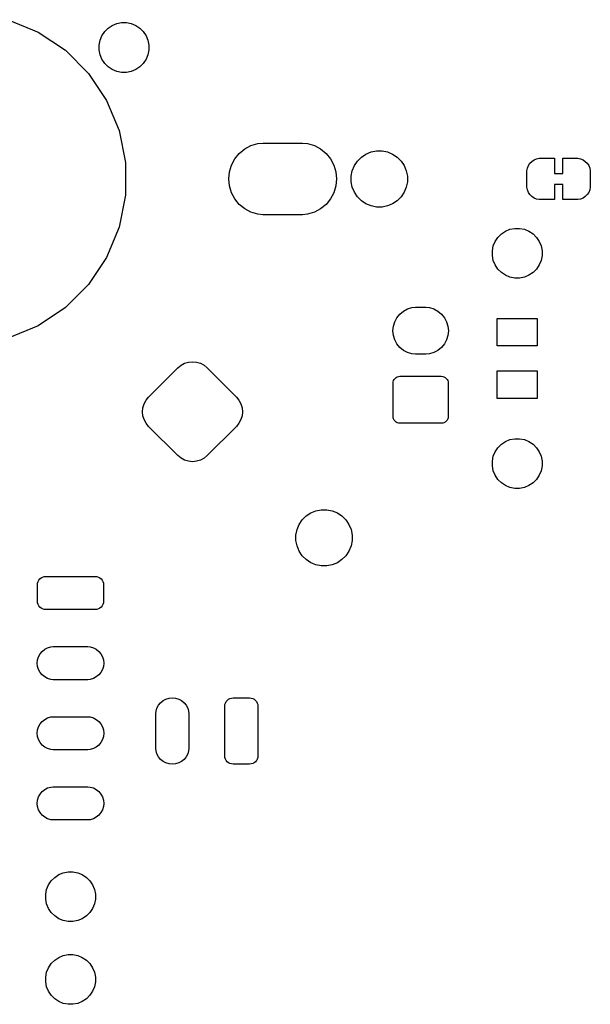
# Model space of a CAD drawing. Extents: x 5.09 to 6.74, y -5.6 to -2.91.
# Tile 2 of 3: x 5.92 to 6.74, y -5.51 to -4.1. Entities that reach past the tile are written whole.
import ezdxf

# ---------------------------------------------------------------- set-up
doc = ezdxf.new("R2010")
doc.units = 0
doc.header["$MEASUREMENT"] = 0
doc.layers.add('BLACK', color=7, linetype='CONTINUOUS')

msp = doc.modelspace()

# ---------------------------------------------------------------- linework, layer by layer
at = {"layer": 'BLACK', "linetype": 'CONTINUOUS'}
for p, q in [((5.90749, -4.10357), (5.95048, -4.12137)), ((6.05021, -4.11571), (6.05601, -4.11183)), ((6.05601, -4.11183), (6.06246, -4.10916)), ((6.06246, -4.10916), (6.06931, -4.1078)), ((6.06931, -4.1078), (6.07629, -4.1078)), ((6.07629, -4.1078), (6.08313, -4.10916)), ((6.08313, -4.10916), (6.08958, -4.11183)), ((6.08958, -4.11183), (6.09538, -4.11571)), ((5.95048, -4.12137), (5.98916, -4.14722)), ((6.03872, -4.13289), (6.04139, -4.12644)), ((6.04139, -4.12644), (6.04527, -4.12064)), ((6.04527, -4.12064), (6.05021, -4.11571)), ((6.09538, -4.11571), (6.10032, -4.12064)), ((6.10032, -4.12064), (6.1042, -4.12644)), ((6.1042, -4.12644), (6.10687, -4.13289)), ((6.03736, -4.13974), (6.03872, -4.13289)), ((6.03736, -4.14672), (6.03736, -4.13974)), ((6.10687, -4.13289), (6.10823, -4.13974)), ((6.10823, -4.13974), (6.10823, -4.14672)), ((5.98916, -4.14722), (6.02207, -4.18013)), ((6.03872, -4.15356), (6.03736, -4.14672)), ((6.04139, -4.16001), (6.03872, -4.15356)), ((6.10687, -4.15356), (6.1042, -4.16001)), ((6.10823, -4.14672), (6.10687, -4.15356)), ((6.04527, -4.16582), (6.04139, -4.16001)), ((6.05021, -4.17075), (6.04527, -4.16582)), ((6.05601, -4.17463), (6.05021, -4.17075)), ((6.09538, -4.17075), (6.08958, -4.17463)), ((6.10032, -4.16582), (6.09538, -4.17075)), ((6.1042, -4.16001), (6.10032, -4.16582)), ((6.02207, -4.18013), (6.04792, -4.21882)), ((6.06246, -4.1773), (6.05601, -4.17463)), ((6.06931, -4.17866), (6.06246, -4.1773)), ((6.07629, -4.17866), (6.06931, -4.17866)), ((6.08313, -4.1773), (6.07629, -4.17866)), ((6.08958, -4.17463), (6.08313, -4.1773)), ((6.04792, -4.21882), (6.06573, -4.26181)), ((6.06573, -4.26181), (6.0748, -4.30744)), ((6.25394, -4.28319), (6.26359, -4.28027)), ((6.26359, -4.28027), (6.27111, -4.27953)), ((6.27111, -4.27953), (6.32732, -4.27953)), ((6.32732, -4.27953), (6.33484, -4.28027)), ((6.33484, -4.28027), (6.34448, -4.28319)), ((6.23086, -4.30214), (6.23726, -4.29434)), ((6.23726, -4.29434), (6.24505, -4.28795)), ((6.24505, -4.28795), (6.25394, -4.28319)), ((6.34448, -4.28319), (6.35338, -4.28795)), ((6.35338, -4.28795), (6.36117, -4.29434)), ((6.36117, -4.29434), (6.36756, -4.30214)), ((6.41146, -4.29958), (6.41802, -4.29519)), ((6.41802, -4.29519), (6.42532, -4.29217)), ((6.42532, -4.29217), (6.43306, -4.29063)), ((6.43306, -4.29063), (6.44096, -4.29063)), ((6.44096, -4.29063), (6.4487, -4.29217)), ((6.4487, -4.29217), (6.45599, -4.29519)), ((6.45599, -4.29519), (6.46256, -4.29958)), ((6.0748, -4.30744), (6.0748, -4.35397)), ((6.22318, -4.32068), (6.22611, -4.31103)), ((6.22611, -4.31103), (6.23086, -4.30214)), ((6.36756, -4.30214), (6.37232, -4.31103)), ((6.37232, -4.31103), (6.37524, -4.32068)), ((6.40149, -4.31172), (6.40588, -4.30516)), ((6.40588, -4.30516), (6.41146, -4.29958)), ((6.46256, -4.29958), (6.46814, -4.30516)), ((6.46814, -4.30516), (6.47253, -4.31172)), ((6.64996, -4.31159), (6.65211, -4.30838)), ((6.65211, -4.30838), (6.65483, -4.30565)), ((6.65483, -4.30565), (6.65804, -4.30351)), ((6.65804, -4.30351), (6.66161, -4.30203)), ((6.66161, -4.30203), (6.66539, -4.30128)), ((6.66539, -4.30128), (6.66732, -4.30128)), ((6.66732, -4.30128), (6.66732, -4.30118)), ((6.66732, -4.30118), (6.68701, -4.30118)), ((6.68701, -4.30118), (6.68701, -4.32283)), ((6.69882, -4.32283), (6.69882, -4.30118)), ((6.69882, -4.30118), (6.7185, -4.30118)), ((6.7185, -4.30118), (6.7185, -4.30128)), ((6.7185, -4.30128), (6.72043, -4.30128)), ((6.72043, -4.30128), (6.72422, -4.30203)), ((6.72422, -4.30203), (6.72778, -4.30351)), ((6.72778, -4.30351), (6.73099, -4.30565)), ((6.73099, -4.30565), (6.73372, -4.30838)), ((6.73372, -4.30838), (6.73586, -4.31159)), ((6.22219, -4.33071), (6.22318, -4.32068)), ((6.37524, -4.32068), (6.37623, -4.33071)), ((6.39693, -4.32676), (6.39847, -4.31902)), ((6.39847, -4.31902), (6.40149, -4.31172)), ((6.47253, -4.31172), (6.47555, -4.31902)), ((6.47555, -4.31902), (6.47709, -4.32676)), ((6.64764, -4.34055), (6.64764, -4.32087)), ((6.64764, -4.32087), (6.64773, -4.32087)), ((6.64773, -4.31894), (6.64849, -4.31515)), ((6.64773, -4.32087), (6.64773, -4.31894)), ((6.64849, -4.31515), (6.64996, -4.31159)), ((6.68701, -4.32283), (6.69882, -4.32283)), ((6.73586, -4.31159), (6.73734, -4.31515)), ((6.73734, -4.31515), (6.73809, -4.31894)), ((6.73809, -4.31894), (6.73809, -4.32087)), ((6.73809, -4.32087), (6.73819, -4.32087)), ((6.73819, -4.32087), (6.73819, -4.34055)), ((6.22318, -4.34074), (6.22219, -4.33071)), ((6.37623, -4.33071), (6.37524, -4.34074)), ((6.39693, -4.33466), (6.39693, -4.32676)), ((6.39847, -4.3424), (6.39693, -4.33466)), ((6.47709, -4.33466), (6.47555, -4.3424)), ((6.47709, -4.32676), (6.47709, -4.33466)), ((6.69882, -4.33858), (6.68701, -4.33858)), ((6.68701, -4.33858), (6.68701, -4.36024)), ((6.69882, -4.36024), (6.69882, -4.33858)), ((6.22611, -4.35039), (6.22318, -4.34074)), ((6.23086, -4.35928), (6.22611, -4.35039)), ((6.37232, -4.35039), (6.36756, -4.35928)), ((6.37524, -4.34074), (6.37232, -4.35039)), ((6.40149, -4.34969), (6.39847, -4.3424)), ((6.40588, -4.35626), (6.40149, -4.34969)), ((6.47253, -4.34969), (6.46814, -4.35626)), ((6.47555, -4.3424), (6.47253, -4.34969)), ((6.64773, -4.34055), (6.64764, -4.34055)), ((6.64773, -4.34248), (6.64773, -4.34055)), ((6.64849, -4.34627), (6.64773, -4.34248)), ((6.64996, -4.34983), (6.64849, -4.34627)), ((6.65211, -4.35304), (6.64996, -4.34983)), ((6.65483, -4.35577), (6.65211, -4.35304)), ((6.73372, -4.35304), (6.73099, -4.35577)), ((6.73586, -4.34983), (6.73372, -4.35304)), ((6.73734, -4.34627), (6.73586, -4.34983)), ((6.73809, -4.34248), (6.73734, -4.34627)), ((6.73819, -4.34055), (6.73809, -4.34055)), ((6.73809, -4.34055), (6.73809, -4.34248)), ((6.0748, -4.35397), (6.06573, -4.39961)), ((6.23726, -4.36707), (6.23086, -4.35928)), ((6.24505, -4.37347), (6.23726, -4.36707)), ((6.36117, -4.36707), (6.35338, -4.37347)), ((6.36756, -4.35928), (6.36117, -4.36707)), ((6.41146, -4.36184), (6.40588, -4.35626)), ((6.41802, -4.36623), (6.41146, -4.36184)), ((6.42532, -4.36925), (6.41802, -4.36623)), ((6.45599, -4.36623), (6.4487, -4.36925)), ((6.46256, -4.36184), (6.45599, -4.36623)), ((6.46814, -4.35626), (6.46256, -4.36184)), ((6.65804, -4.35791), (6.65483, -4.35577)), ((6.66161, -4.35939), (6.65804, -4.35791)), ((6.66539, -4.36014), (6.66161, -4.35939)), ((6.66732, -4.36014), (6.66539, -4.36014)), ((6.66732, -4.36024), (6.66732, -4.36014)), ((6.68701, -4.36024), (6.66732, -4.36024)), ((6.7185, -4.36024), (6.69882, -4.36024)), ((6.72043, -4.36014), (6.7185, -4.36014)), ((6.7185, -4.36014), (6.7185, -4.36024)), ((6.72422, -4.35939), (6.72043, -4.36014)), ((6.72778, -4.35791), (6.72422, -4.35939)), ((6.73099, -4.35577), (6.72778, -4.35791)), ((6.25394, -4.37822), (6.24505, -4.37347)), ((6.26359, -4.38115), (6.25394, -4.37822)), ((6.27111, -4.38189), (6.26359, -4.38115)), ((6.33484, -4.38115), (6.32732, -4.38189)), ((6.34448, -4.37822), (6.33484, -4.38115)), ((6.35338, -4.37347), (6.34448, -4.37822)), ((6.43306, -4.37079), (6.42532, -4.36925)), ((6.44096, -4.37079), (6.43306, -4.37079)), ((6.4487, -4.36925), (6.44096, -4.37079)), ((6.32732, -4.38189), (6.27111, -4.38189)), ((6.06573, -4.39961), (6.04792, -4.4426)), ((6.60634, -4.41403), (6.61127, -4.40909)), ((6.61127, -4.40909), (6.61707, -4.40521)), ((6.61707, -4.40521), (6.62352, -4.40254)), ((6.62352, -4.40254), (6.63037, -4.40118)), ((6.63037, -4.40118), (6.63735, -4.40118)), ((6.63735, -4.40118), (6.64419, -4.40254)), ((6.64419, -4.40254), (6.65064, -4.40521)), ((6.65064, -4.40521), (6.65645, -4.40909)), ((6.65645, -4.40909), (6.66138, -4.41403)), ((6.59979, -4.42628), (6.60246, -4.41983)), ((6.60246, -4.41983), (6.60634, -4.41403)), ((6.66138, -4.41403), (6.66526, -4.41983)), ((6.66526, -4.41983), (6.66793, -4.42628)), ((6.59843, -4.43312), (6.59979, -4.42628)), ((6.59843, -4.4401), (6.59843, -4.43312)), ((6.66793, -4.42628), (6.66929, -4.43312)), ((6.66929, -4.43312), (6.66929, -4.4401)), ((6.04792, -4.4426), (6.02207, -4.48129)), ((6.59979, -4.44695), (6.59843, -4.4401)), ((6.60246, -4.4534), (6.59979, -4.44695)), ((6.66793, -4.44695), (6.66526, -4.4534)), ((6.66929, -4.4401), (6.66793, -4.44695)), ((6.60634, -4.4592), (6.60246, -4.4534)), ((6.61127, -4.46414), (6.60634, -4.4592)), ((6.61707, -4.46801), (6.61127, -4.46414)), ((6.65645, -4.46414), (6.65064, -4.46801)), ((6.66138, -4.4592), (6.65645, -4.46414)), ((6.66526, -4.4534), (6.66138, -4.4592)), ((6.62352, -4.47069), (6.61707, -4.46801)), ((6.63037, -4.47205), (6.62352, -4.47069)), ((6.63735, -4.47205), (6.63037, -4.47205)), ((6.64419, -4.47069), (6.63735, -4.47205)), ((6.65064, -4.46801), (6.64419, -4.47069)), ((6.02207, -4.48129), (5.98916, -4.51419)), ((5.98916, -4.51419), (5.95048, -4.54004)), ((6.46638, -4.52347), (6.47148, -4.51928)), ((6.47148, -4.51928), (6.47729, -4.51618)), ((6.47729, -4.51618), (6.4836, -4.51426)), ((6.4836, -4.51426), (6.48851, -4.51378)), ((6.48851, -4.51378), (6.50361, -4.51378)), ((6.50361, -4.51378), (6.50853, -4.51426)), ((6.50853, -4.51426), (6.51484, -4.51618)), ((6.51484, -4.51618), (6.52065, -4.51928)), ((6.52065, -4.51928), (6.52575, -4.52347)), ((6.45718, -4.54068), (6.45909, -4.53438)), ((6.45909, -4.53438), (6.4622, -4.52856)), ((6.4622, -4.52856), (6.46638, -4.52347)), ((6.52575, -4.52347), (6.52993, -4.52856)), ((6.52993, -4.52856), (6.53304, -4.53438)), ((6.53304, -4.53438), (6.53495, -4.54068)), ((6.60531, -4.5689), (6.60531, -4.52953)), ((6.60531, -4.52953), (6.6624, -4.52953)), ((6.6624, -4.52953), (6.6624, -4.5689)), ((5.95048, -4.54004), (5.90749, -4.55785)), ((6.45653, -4.54724), (6.45718, -4.54068)), ((6.45718, -4.5538), (6.45653, -4.54724)), ((6.53495, -4.54068), (6.53559, -4.54724)), ((6.53559, -4.54724), (6.53495, -4.5538)), ((6.45909, -4.56011), (6.45718, -4.5538)), ((6.4622, -4.56593), (6.45909, -4.56011)), ((6.53304, -4.56011), (6.52993, -4.56593)), ((6.53495, -4.5538), (6.53304, -4.56011)), ((6.46638, -4.57102), (6.4622, -4.56593)), ((6.47148, -4.5752), (6.46638, -4.57102)), ((6.47729, -4.57831), (6.47148, -4.5752)), ((6.52065, -4.5752), (6.51484, -4.57831)), ((6.52575, -4.57102), (6.52065, -4.5752)), ((6.52993, -4.56593), (6.52575, -4.57102)), ((6.6624, -4.5689), (6.60531, -4.5689)), ((6.15926, -4.59365), (6.1648, -4.59197)), ((6.1648, -4.59197), (6.17056, -4.5914)), ((6.17056, -4.5914), (6.17632, -4.59197)), ((6.17632, -4.59197), (6.18186, -4.59365)), ((6.4836, -4.58022), (6.47729, -4.57831)), ((6.48851, -4.58071), (6.4836, -4.58022)), ((6.50361, -4.58071), (6.48851, -4.58071)), ((6.50853, -4.58022), (6.50361, -4.58071)), ((6.51484, -4.57831), (6.50853, -4.58022)), ((6.10792, -4.64181), (6.14968, -4.60005)), ((6.14968, -4.60005), (6.15416, -4.59638)), ((6.15416, -4.59638), (6.15926, -4.59365)), ((6.18186, -4.59365), (6.18697, -4.59638)), ((6.18697, -4.59638), (6.19144, -4.60005)), ((6.19144, -4.60005), (6.2332, -4.64181)), ((6.60531, -4.6437), (6.60531, -4.60433)), ((6.60531, -4.60433), (6.6624, -4.60433)), ((6.6624, -4.60433), (6.6624, -4.6437)), ((6.45669, -4.62205), (6.45688, -4.62013)), ((6.45688, -4.62013), (6.45744, -4.61828)), ((6.45744, -4.61828), (6.45835, -4.61658)), ((6.45835, -4.61658), (6.45958, -4.61509)), ((6.45958, -4.61509), (6.46107, -4.61386)), ((6.46107, -4.61386), (6.46277, -4.61295)), ((6.46277, -4.61295), (6.46462, -4.61239)), ((6.46462, -4.61239), (6.46654, -4.6122)), ((6.46654, -4.6122), (6.52559, -4.6122)), ((6.52559, -4.6122), (6.52751, -4.61239)), ((6.52751, -4.61239), (6.52936, -4.61295)), ((6.52936, -4.61295), (6.53106, -4.61386)), ((6.53106, -4.61386), (6.53255, -4.61509)), ((6.53255, -4.61509), (6.53377, -4.61658)), ((6.53377, -4.61658), (6.53468, -4.61828)), ((6.53468, -4.61828), (6.53524, -4.62013)), ((6.53524, -4.62013), (6.53543, -4.62205)), ((6.45669, -4.66929), (6.45669, -4.62205)), ((6.53543, -4.62205), (6.53543, -4.66929)), ((6.10152, -4.65139), (6.10425, -4.64628)), ((6.10425, -4.64628), (6.10792, -4.64181)), ((6.2332, -4.64181), (6.23687, -4.64628)), ((6.23687, -4.64628), (6.2396, -4.65139)), ((6.6624, -4.6437), (6.60531, -4.6437)), ((6.09928, -4.66269), (6.09984, -4.65693)), ((6.09984, -4.65693), (6.10152, -4.65139)), ((6.2396, -4.65139), (6.24128, -4.65693)), ((6.24128, -4.65693), (6.24185, -4.66269)), ((6.09984, -4.66845), (6.09928, -4.66269)), ((6.10152, -4.67399), (6.09984, -4.66845)), ((6.10425, -4.67909), (6.10152, -4.67399)), ((6.2396, -4.67399), (6.23687, -4.67909)), ((6.24128, -4.66845), (6.2396, -4.67399)), ((6.24185, -4.66269), (6.24128, -4.66845)), ((6.45688, -4.67121), (6.45669, -4.66929)), ((6.45744, -4.67306), (6.45688, -4.67121)), ((6.45835, -4.67476), (6.45744, -4.67306)), ((6.45958, -4.67625), (6.45835, -4.67476)), ((6.46107, -4.67748), (6.45958, -4.67625)), ((6.53255, -4.67625), (6.53106, -4.67748)), ((6.53377, -4.67476), (6.53255, -4.67625)), ((6.53468, -4.67306), (6.53377, -4.67476)), ((6.53524, -4.67121), (6.53468, -4.67306)), ((6.53543, -4.66929), (6.53524, -4.67121)), ((6.10792, -4.68357), (6.10425, -4.67909)), ((6.14968, -4.72532), (6.10792, -4.68357)), ((6.2332, -4.68357), (6.19144, -4.72532)), ((6.23687, -4.67909), (6.2332, -4.68357)), ((6.46277, -4.67838), (6.46107, -4.67748)), ((6.46462, -4.67894), (6.46277, -4.67838)), ((6.46654, -4.67913), (6.46462, -4.67894)), ((6.52559, -4.67913), (6.46654, -4.67913)), ((6.52751, -4.67894), (6.52559, -4.67913)), ((6.52936, -4.67838), (6.52751, -4.67894)), ((6.53106, -4.67748), (6.52936, -4.67838)), ((6.61707, -4.70521), (6.62352, -4.70254)), ((6.62352, -4.70254), (6.63037, -4.70118)), ((6.63037, -4.70118), (6.63735, -4.70118)), ((6.63735, -4.70118), (6.64419, -4.70254)), ((6.64419, -4.70254), (6.65064, -4.70521)), ((6.60246, -4.71983), (6.60634, -4.71403)), ((6.60634, -4.71403), (6.61127, -4.70909)), ((6.61127, -4.70909), (6.61707, -4.70521)), ((6.65064, -4.70521), (6.65645, -4.70909)), ((6.65645, -4.70909), (6.66138, -4.71403)), ((6.66138, -4.71403), (6.66526, -4.71983)), ((6.15416, -4.729), (6.14968, -4.72532)), ((6.15926, -4.73173), (6.15416, -4.729)), ((6.1648, -4.73341), (6.15926, -4.73173)), ((6.18186, -4.73173), (6.17632, -4.73341)), ((6.18697, -4.729), (6.18186, -4.73173)), ((6.19144, -4.72532), (6.18697, -4.729)), ((6.59843, -4.73312), (6.59979, -4.72628)), ((6.59979, -4.72628), (6.60246, -4.71983)), ((6.66526, -4.71983), (6.66793, -4.72628)), ((6.66793, -4.72628), (6.66929, -4.73312)), ((6.17056, -4.73397), (6.1648, -4.73341)), ((6.17632, -4.73341), (6.17056, -4.73397)), ((6.59843, -4.7401), (6.59843, -4.73312)), ((6.59979, -4.74695), (6.59843, -4.7401)), ((6.66929, -4.7401), (6.66793, -4.74695)), ((6.66929, -4.73312), (6.66929, -4.7401)), ((6.60246, -4.7534), (6.59979, -4.74695)), ((6.60634, -4.7592), (6.60246, -4.7534)), ((6.61127, -4.76414), (6.60634, -4.7592)), ((6.66138, -4.7592), (6.65645, -4.76414)), ((6.66526, -4.7534), (6.66138, -4.7592)), ((6.66793, -4.74695), (6.66526, -4.7534)), ((6.61707, -4.76801), (6.61127, -4.76414)), ((6.62352, -4.77069), (6.61707, -4.76801)), ((6.63037, -4.77205), (6.62352, -4.77069)), ((6.63735, -4.77205), (6.63037, -4.77205)), ((6.64419, -4.77069), (6.63735, -4.77205)), ((6.65064, -4.76801), (6.64419, -4.77069)), ((6.65645, -4.76414), (6.65064, -4.76801)), ((6.34658, -4.80398), (6.35432, -4.80244)), ((6.35432, -4.80244), (6.36222, -4.80244)), ((6.36222, -4.80244), (6.36996, -4.80398)), ((6.32714, -4.81697), (6.33272, -4.81139)), ((6.33272, -4.81139), (6.33928, -4.807)), ((6.33928, -4.807), (6.34658, -4.80398)), ((6.36996, -4.80398), (6.37725, -4.807)), ((6.37725, -4.807), (6.38382, -4.81139)), ((6.38382, -4.81139), (6.3894, -4.81697)), ((6.31973, -4.83083), (6.32275, -4.82354)), ((6.32275, -4.82354), (6.32714, -4.81697)), ((6.3894, -4.81697), (6.39379, -4.82354)), ((6.39379, -4.82354), (6.39681, -4.83083)), ((6.31819, -4.83857), (6.31973, -4.83083)), ((6.31819, -4.84647), (6.31819, -4.83857)), ((6.39681, -4.83083), (6.39835, -4.83857)), ((6.39835, -4.83857), (6.39835, -4.84647)), ((6.31973, -4.85421), (6.31819, -4.84647)), ((6.32275, -4.8615), (6.31973, -4.85421)), ((6.39681, -4.85421), (6.39379, -4.8615)), ((6.39835, -4.84647), (6.39681, -4.85421)), ((6.32714, -4.86807), (6.32275, -4.8615)), ((6.33272, -4.87365), (6.32714, -4.86807)), ((6.3894, -4.86807), (6.38382, -4.87365)), ((6.39379, -4.8615), (6.3894, -4.86807)), ((6.33928, -4.87804), (6.33272, -4.87365)), ((6.34658, -4.88106), (6.33928, -4.87804)), ((6.35432, -4.8826), (6.34658, -4.88106)), ((6.36222, -4.8826), (6.35432, -4.8826)), ((6.36996, -4.88106), (6.36222, -4.8826)), ((6.37725, -4.87804), (6.36996, -4.88106)), ((6.38382, -4.87365), (6.37725, -4.87804)), ((5.95267, -4.9011), (5.95446, -4.89963)), ((5.95446, -4.89963), (5.9565, -4.89854)), ((5.9565, -4.89854), (5.95872, -4.89786)), ((5.95872, -4.89786), (5.96102, -4.89764)), ((5.96102, -4.89764), (6.03189, -4.89764)), ((6.03189, -4.89764), (6.03419, -4.89786)), ((6.03419, -4.89786), (6.03641, -4.89854)), ((6.03641, -4.89854), (6.03845, -4.89963)), ((6.03845, -4.89963), (6.04024, -4.9011)), ((5.94921, -4.90945), (5.94944, -4.90714)), ((5.94921, -4.93307), (5.94921, -4.90945)), ((5.94944, -4.90714), (5.95011, -4.90493)), ((5.95011, -4.90493), (5.9512, -4.90289)), ((5.9512, -4.90289), (5.95267, -4.9011)), ((6.04024, -4.9011), (6.04171, -4.90289)), ((6.04171, -4.90289), (6.0428, -4.90493)), ((6.0428, -4.90493), (6.04347, -4.90714)), ((6.04347, -4.90714), (6.0437, -4.90945)), ((6.0437, -4.90945), (6.0437, -4.93307)), ((5.94944, -4.93538), (5.94921, -4.93307)), ((5.95011, -4.93759), (5.94944, -4.93538)), ((5.9512, -4.93963), (5.95011, -4.93759)), ((5.95267, -4.94142), (5.9512, -4.93963)), ((5.95446, -4.94289), (5.95267, -4.94142)), ((5.9565, -4.94398), (5.95446, -4.94289)), ((6.03845, -4.94289), (6.03641, -4.94398)), ((6.04024, -4.94142), (6.03845, -4.94289)), ((6.04171, -4.93963), (6.04024, -4.94142)), ((6.0428, -4.93759), (6.04171, -4.93963)), ((6.04347, -4.93538), (6.0428, -4.93759)), ((6.0437, -4.93307), (6.04347, -4.93538)), ((5.95872, -4.94465), (5.9565, -4.94398)), ((5.96102, -4.94488), (5.95872, -4.94465)), ((6.03189, -4.94488), (5.96102, -4.94488)), ((6.03419, -4.94465), (6.03189, -4.94488)), ((6.03641, -4.94398), (6.03419, -4.94465)), ((5.96375, -4.99933), (5.9682, -4.99798)), ((5.9682, -4.99798), (5.97167, -4.99764)), ((5.97167, -4.99764), (6.02124, -4.99764)), ((6.02124, -4.99764), (6.02471, -4.99798)), ((6.02471, -4.99798), (6.02916, -4.99933)), ((5.94955, -5.01663), (5.95091, -5.01218)), ((5.95091, -5.01218), (5.9531, -5.00807)), ((5.9531, -5.00807), (5.95605, -5.00448)), ((5.95605, -5.00448), (5.95965, -5.00152)), ((5.95965, -5.00152), (5.96375, -4.99933)), ((6.02916, -4.99933), (6.03327, -5.00152)), ((6.03327, -5.00152), (6.03686, -5.00448)), ((6.03686, -5.00448), (6.03981, -5.00807)), ((6.03981, -5.00807), (6.04201, -5.01218)), ((6.04201, -5.01218), (6.04336, -5.01663)), ((5.9491, -5.02126), (5.94955, -5.01663)), ((5.94955, -5.02589), (5.9491, -5.02126)), ((5.95091, -5.03034), (5.94955, -5.02589)), ((6.04336, -5.02589), (6.04201, -5.03034)), ((6.04336, -5.01663), (6.04382, -5.02126)), ((6.04382, -5.02126), (6.04336, -5.02589)), ((5.9531, -5.03445), (5.95091, -5.03034)), ((5.95605, -5.03804), (5.9531, -5.03445)), ((5.95965, -5.041), (5.95605, -5.03804)), ((5.96375, -5.04319), (5.95965, -5.041)), ((6.03327, -5.041), (6.02916, -5.04319)), ((6.03686, -5.03804), (6.03327, -5.041)), ((6.03981, -5.03445), (6.03686, -5.03804)), ((6.04201, -5.03034), (6.03981, -5.03445)), ((5.9682, -5.04454), (5.96375, -5.04319)), ((5.97167, -5.04488), (5.9682, -5.04454)), ((6.02124, -5.04488), (5.97167, -5.04488)), ((6.02471, -5.04454), (6.02124, -5.04488)), ((6.02916, -5.04319), (6.02471, -5.04454)), ((6.1198, -5.0854), (6.122, -5.0813)), ((6.122, -5.0813), (6.12495, -5.0777)), ((6.12495, -5.0777), (6.12855, -5.07475)), ((6.12855, -5.07475), (6.13265, -5.07256)), ((6.13265, -5.07256), (6.1371, -5.07121)), ((6.1371, -5.07121), (6.14173, -5.07075)), ((6.14173, -5.07075), (6.14636, -5.07121)), ((6.14636, -5.07121), (6.15082, -5.07256)), ((6.15082, -5.07256), (6.15492, -5.07475)), ((6.15492, -5.07475), (6.15852, -5.0777)), ((6.15852, -5.0777), (6.16147, -5.0813)), ((6.16147, -5.0813), (6.16366, -5.0854)), ((6.21654, -5.08268), (6.21676, -5.08037)), ((6.21654, -5.15354), (6.21654, -5.08268)), ((6.21676, -5.08037), (6.21743, -5.07816)), ((6.21743, -5.07816), (6.21853, -5.07612)), ((6.21853, -5.07612), (6.21999, -5.07433)), ((6.21999, -5.07433), (6.22178, -5.07286)), ((6.22178, -5.07286), (6.22383, -5.07177)), ((6.22383, -5.07177), (6.22604, -5.07109)), ((6.22604, -5.07109), (6.22835, -5.07087)), ((6.22835, -5.07087), (6.25197, -5.07087)), ((6.25197, -5.07087), (6.25427, -5.07109)), ((6.25427, -5.07109), (6.25649, -5.07177)), ((6.25649, -5.07177), (6.25853, -5.07286)), ((6.25853, -5.07286), (6.26032, -5.07433)), ((6.26032, -5.07433), (6.26179, -5.07612)), ((6.26179, -5.07612), (6.26288, -5.07816)), ((6.26288, -5.07816), (6.26355, -5.08037)), ((6.26355, -5.08037), (6.26378, -5.08268)), ((6.26378, -5.08268), (6.26378, -5.15354)), ((6.11811, -5.09333), (6.11845, -5.08986)), ((6.11811, -5.14289), (6.11811, -5.09333)), ((6.11845, -5.08986), (6.1198, -5.0854)), ((6.16366, -5.0854), (6.16501, -5.08986)), ((6.16501, -5.08986), (6.16535, -5.09333)), ((6.16535, -5.09333), (6.16535, -5.14289)), ((5.95091, -5.11218), (5.9531, -5.10807)), ((5.9531, -5.10807), (5.95605, -5.10448)), ((5.95605, -5.10448), (5.95965, -5.10152)), ((5.95965, -5.10152), (5.96375, -5.09933)), ((5.96375, -5.09933), (5.9682, -5.09798)), ((5.9682, -5.09798), (5.97167, -5.09764)), ((5.97167, -5.09764), (6.02124, -5.09764)), ((6.02124, -5.09764), (6.02471, -5.09798)), ((6.02471, -5.09798), (6.02916, -5.09933)), ((6.02916, -5.09933), (6.03327, -5.10152)), ((6.03327, -5.10152), (6.03686, -5.10448)), ((6.03686, -5.10448), (6.03981, -5.10807)), ((6.03981, -5.10807), (6.04201, -5.11218)), ((5.9491, -5.12126), (5.94955, -5.11663)), ((5.94955, -5.12589), (5.9491, -5.12126)), ((5.94955, -5.11663), (5.95091, -5.11218)), ((6.04201, -5.11218), (6.04336, -5.11663)), ((6.04336, -5.11663), (6.04382, -5.12126)), ((6.04382, -5.12126), (6.04336, -5.12589)), ((5.95091, -5.13034), (5.94955, -5.12589)), ((5.9531, -5.13445), (5.95091, -5.13034)), ((5.95605, -5.13804), (5.9531, -5.13445)), ((5.95965, -5.141), (5.95605, -5.13804)), ((6.03686, -5.13804), (6.03327, -5.141)), ((6.03981, -5.13445), (6.03686, -5.13804)), ((6.04201, -5.13034), (6.03981, -5.13445)), ((6.04336, -5.12589), (6.04201, -5.13034)), ((5.96375, -5.14319), (5.95965, -5.141)), ((5.9682, -5.14454), (5.96375, -5.14319)), ((5.97167, -5.14488), (5.9682, -5.14454)), ((6.02124, -5.14488), (5.97167, -5.14488)), ((6.02471, -5.14454), (6.02124, -5.14488)), ((6.02916, -5.14319), (6.02471, -5.14454)), ((6.03327, -5.141), (6.02916, -5.14319)), ((6.11845, -5.14636), (6.11811, -5.14289)), ((6.1198, -5.15082), (6.11845, -5.14636)), ((6.122, -5.15492), (6.1198, -5.15082)), ((6.16366, -5.15082), (6.16147, -5.15492)), ((6.16501, -5.14636), (6.16366, -5.15082)), ((6.16535, -5.14289), (6.16501, -5.14636)), ((6.21676, -5.15585), (6.21654, -5.15354)), ((6.26378, -5.15354), (6.26355, -5.15585)), ((6.12495, -5.15852), (6.122, -5.15492)), ((6.12855, -5.16147), (6.12495, -5.15852)), ((6.13265, -5.16366), (6.12855, -5.16147)), ((6.1371, -5.16501), (6.13265, -5.16366)), ((6.14173, -5.16547), (6.1371, -5.16501)), ((6.14636, -5.16501), (6.14173, -5.16547)), ((6.15082, -5.16366), (6.14636, -5.16501)), ((6.15492, -5.16147), (6.15082, -5.16366)), ((6.15852, -5.15852), (6.15492, -5.16147)), ((6.16147, -5.15492), (6.15852, -5.15852)), ((6.21743, -5.15806), (6.21676, -5.15585)), ((6.21853, -5.16011), (6.21743, -5.15806)), ((6.21999, -5.16189), (6.21853, -5.16011)), ((6.22178, -5.16336), (6.21999, -5.16189)), ((6.22383, -5.16446), (6.22178, -5.16336)), ((6.22604, -5.16513), (6.22383, -5.16446)), ((6.22835, -5.16535), (6.22604, -5.16513)), ((6.25197, -5.16535), (6.22835, -5.16535)), ((6.25427, -5.16513), (6.25197, -5.16535)), ((6.25649, -5.16446), (6.25427, -5.16513)), ((6.25853, -5.16336), (6.25649, -5.16446)), ((6.26032, -5.16189), (6.25853, -5.16336)), ((6.26179, -5.16011), (6.26032, -5.16189)), ((6.26288, -5.15806), (6.26179, -5.16011)), ((6.26355, -5.15585), (6.26288, -5.15806)), ((5.95091, -5.21218), (5.9531, -5.20807)), ((5.9531, -5.20807), (5.95605, -5.20448)), ((5.95605, -5.20448), (5.95965, -5.20152)), ((5.95965, -5.20152), (5.96375, -5.19933)), ((5.96375, -5.19933), (5.9682, -5.19798)), ((5.9682, -5.19798), (5.97167, -5.19764)), ((5.97167, -5.19764), (6.02124, -5.19764)), ((6.02124, -5.19764), (6.02471, -5.19798)), ((6.02471, -5.19798), (6.02916, -5.19933)), ((6.02916, -5.19933), (6.03327, -5.20152)), ((6.03327, -5.20152), (6.03686, -5.20448)), ((6.03686, -5.20448), (6.03981, -5.20807)), ((6.03981, -5.20807), (6.04201, -5.21218)), ((5.9491, -5.22126), (5.94955, -5.21663)), ((5.94955, -5.22589), (5.9491, -5.22126)), ((5.94955, -5.21663), (5.95091, -5.21218)), ((6.04201, -5.21218), (6.04336, -5.21663)), ((6.04336, -5.21663), (6.04382, -5.22126)), ((6.04382, -5.22126), (6.04336, -5.22589)), ((5.95091, -5.23034), (5.94955, -5.22589)), ((5.9531, -5.23445), (5.95091, -5.23034)), ((5.95605, -5.23804), (5.9531, -5.23445)), ((6.03981, -5.23445), (6.03686, -5.23804)), ((6.04201, -5.23034), (6.03981, -5.23445)), ((6.04336, -5.22589), (6.04201, -5.23034)), ((5.95965, -5.241), (5.95605, -5.23804)), ((5.96375, -5.24319), (5.95965, -5.241)), ((5.9682, -5.24454), (5.96375, -5.24319)), ((5.97167, -5.24488), (5.9682, -5.24454)), ((6.02124, -5.24488), (5.97167, -5.24488)), ((6.02471, -5.24454), (6.02124, -5.24488)), ((6.02916, -5.24319), (6.02471, -5.24454)), ((6.03327, -5.241), (6.02916, -5.24319)), ((6.03686, -5.23804), (6.03327, -5.241)), ((5.97967, -5.32293), (5.98612, -5.32026)), ((5.98612, -5.32026), (5.99297, -5.3189)), ((5.99297, -5.3189), (5.99995, -5.3189)), ((5.99995, -5.3189), (6.00679, -5.32026)), ((6.00679, -5.32026), (6.01324, -5.32293)), ((5.96506, -5.33755), (5.96893, -5.33174)), ((5.96893, -5.33174), (5.97387, -5.32681)), ((5.97387, -5.32681), (5.97967, -5.32293)), ((6.01324, -5.32293), (6.01904, -5.32681)), ((6.01904, -5.32681), (6.02398, -5.33174)), ((6.02398, -5.33174), (6.02786, -5.33755)), ((5.96102, -5.35084), (5.96239, -5.344)), ((5.96239, -5.344), (5.96506, -5.33755)), ((6.02786, -5.33755), (6.03053, -5.344)), ((6.03053, -5.344), (6.03189, -5.35084)), ((5.96102, -5.35782), (5.96102, -5.35084)), ((5.96239, -5.36467), (5.96102, -5.35782)), ((6.03189, -5.35782), (6.03053, -5.36467)), ((6.03189, -5.35084), (6.03189, -5.35782)), ((5.96506, -5.37111), (5.96239, -5.36467)), ((5.96893, -5.37692), (5.96506, -5.37111)), ((5.97387, -5.38185), (5.96893, -5.37692)), ((6.02398, -5.37692), (6.01904, -5.38185)), ((6.02786, -5.37111), (6.02398, -5.37692)), ((6.03053, -5.36467), (6.02786, -5.37111)), ((5.97967, -5.38573), (5.97387, -5.38185)), ((5.98612, -5.3884), (5.97967, -5.38573)), ((5.99297, -5.38976), (5.98612, -5.3884)), ((5.99995, -5.38976), (5.99297, -5.38976)), ((6.00679, -5.3884), (5.99995, -5.38976)), ((6.01324, -5.38573), (6.00679, -5.3884)), ((6.01904, -5.38185), (6.01324, -5.38573)), ((5.96893, -5.44985), (5.97387, -5.44492)), ((5.97387, -5.44492), (5.97967, -5.44104)), ((5.97967, -5.44104), (5.98612, -5.43837)), ((5.98612, -5.43837), (5.99297, -5.43701)), ((5.99297, -5.43701), (5.99995, -5.43701)), ((5.99995, -5.43701), (6.00679, -5.43837)), ((6.00679, -5.43837), (6.01324, -5.44104)), ((6.01324, -5.44104), (6.01904, -5.44492)), ((6.01904, -5.44492), (6.02398, -5.44985)), ((5.96102, -5.46895), (5.96239, -5.46211)), ((5.96239, -5.46211), (5.96506, -5.45566)), ((5.96506, -5.45566), (5.96893, -5.44985)), ((6.02398, -5.44985), (6.02786, -5.45566)), ((6.02786, -5.45566), (6.03053, -5.46211)), ((6.03053, -5.46211), (6.03189, -5.46895)), ((5.96102, -5.47593), (5.96102, -5.46895)), ((5.96239, -5.48278), (5.96102, -5.47593)), ((6.03189, -5.47593), (6.03053, -5.48278)), ((6.03189, -5.46895), (6.03189, -5.47593)), ((5.96506, -5.48922), (5.96239, -5.48278)), ((5.96893, -5.49503), (5.96506, -5.48922)), ((6.02786, -5.48922), (6.02398, -5.49503)), ((6.03053, -5.48278), (6.02786, -5.48922)), ((5.97387, -5.49996), (5.96893, -5.49503)), ((5.97967, -5.50384), (5.97387, -5.49996)), ((5.98612, -5.50651), (5.97967, -5.50384)), ((6.01324, -5.50384), (6.00679, -5.50651)), ((6.01904, -5.49996), (6.01324, -5.50384)), ((6.02398, -5.49503), (6.01904, -5.49996)), ((5.99297, -5.50787), (5.98612, -5.50651)), ((5.99995, -5.50787), (5.99297, -5.50787)), ((6.00679, -5.50651), (5.99995, -5.50787))]:
    msp.add_line(p, q, dxfattribs=at)

doc.saveas('drawing.dxf')
